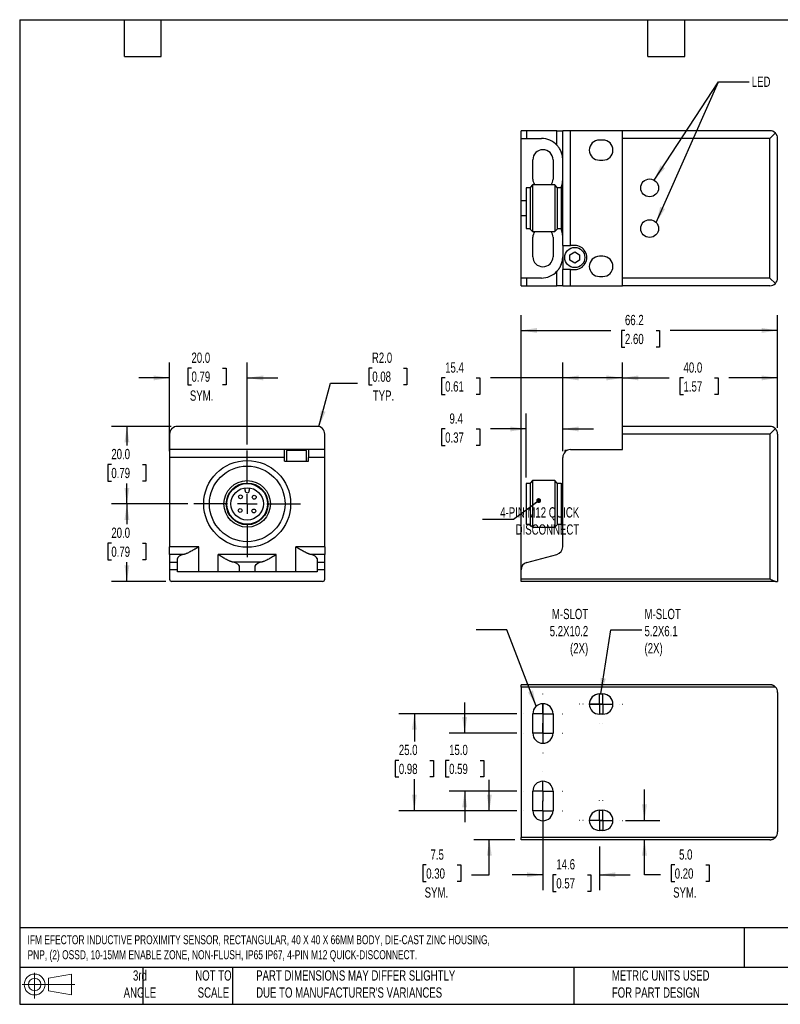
# Model space of a CAD drawing. Header units: millimetres. Extents: x 6 to 273, y 6 to 210.
# Tile 1 of 2: x 6 to 163, y 6 to 210. Entities that reach past the tile are written whole.
import ezdxf

# ---------------------------------------------------------------- set-up
doc = ezdxf.new("R2010")
doc.units = ezdxf.units.MM
doc.linetypes.add('CENTERX2', pattern=[20.32, 12.7, -2.54, 2.54, -2.54])
doc.layers.add('CENTER', color=40, linetype='CENTERX2')
doc.layers.add('DIMENSIONS', color=140, linetype='Continuous', lineweight=25)
doc.layers.add('TEXT', color=140, linetype='Continuous', lineweight=25)
doc.styles.add('SLDTEXTSTYLE0', font='TXT', dxfattribs={"width": 0.7})
doc.dimstyles.new('SLDDIMSTYLE0', dxfattribs={"dimtxt": 2.158008, "dimasz": 3.302, "dimexe": 0, "dimexo": 0.0625, "dimgap": 0.539502, "dimtad": 0, "dimtih": 1, "dimtoh": 1, "dimlfac": 1.25, "dimrnd": 1e-09, "dimzin": 4, "dimdsep": 46, "dimtxsty": 'SLDTEXTSTYLE0', "dimsah": 1, "dimcen": 0.09, "dimadec": 0, "dimazin": 1, "dimtfac": 1, "dimtofl": 0, "dimtmove": 0, "dimatfit": 3, "dimfxl": 0, "dimfrac": 2, "dimtolj": 1, "dimtzin": 12, "dimarcsym": 0})
doc.dimstyles.new('SLDDIMSTYLE1', dxfattribs={"dimtxt": 2.158008, "dimasz": 3.302, "dimexe": 0, "dimexo": 0.0625, "dimgap": 0.539502, "dimtad": 0, "dimtih": 1, "dimtoh": 1, "dimlfac": 1.25, "dimrnd": 1e-09, "dimzin": 12, "dimdsep": 46, "dimtxsty": 'SLDTEXTSTYLE0', "dimsah": 1, "dimcen": 0.09, "dimadec": 0, "dimazin": 3, "dimtfac": 1, "dimtofl": 0, "dimtmove": 0, "dimatfit": 3, "dimfxl": 0, "dimfrac": 2, "dimtolj": 1, "dimtzin": 12, "dimarcsym": 0})
doc.dimstyles.new('SLDDIMSTYLE2', dxfattribs={"dimtxt": 2.158008, "dimasz": 3.302, "dimexe": 0, "dimexo": 0.0625, "dimgap": 0.539502, "dimtad": 0, "dimtih": 1, "dimtoh": 1, "dimlfac": 1.25, "dimrnd": 1e-09, "dimzin": 12, "dimdsep": 46, "dimtxsty": 'SLDTEXTSTYLE0', "dimsah": 1, "dimcen": 0.09, "dimadec": 0, "dimazin": 3, "dimtfac": 1, "dimtmove": 0, "dimatfit": 0, "dimfxl": 0, "dimfrac": 2, "dimtolj": 1, "dimtzin": 12, "dimarcsym": 0})
doc.dimstyles.new('SLDDIMSTYLE3', dxfattribs={"dimtxt": 2.158008, "dimasz": 3.302, "dimexe": 0, "dimexo": 0.0625, "dimgap": 0.539502, "dimtad": 0, "dimtih": 1, "dimtoh": 1, "dimlfac": 1.25, "dimrnd": 1e-09, "dimzin": 4, "dimdsep": 46, "dimtxsty": 'SLDTEXTSTYLE0', "dimsah": 1, "dimcen": 0.09, "dimadec": 0, "dimazin": 1, "dimtfac": 1, "dimtmove": 0, "dimatfit": 0, "dimfxl": 0, "dimfrac": 2, "dimtolj": 1, "dimtzin": 12, "dimarcsym": 0})
doc.dimstyles.new('SLDDIMSTYLE4', dxfattribs={"dimtxt": 0.18, "dimasz": 3.302, "dimexe": 0, "dimexo": 0.0625, "dimgap": 0, "dimtad": 0, "dimtih": 1, "dimtoh": 1, "dimdec": 0, "dimrnd": 1e-09, "dimzin": 0, "dimdsep": 46, "dimtxsty": 'Standard', "dimsah": 1, "dimcen": 0.09, "dimadec": 0, "dimazin": 0, "dimtfac": 3.302, "dimtdec": 0, "dimtofl": 0, "dimtmove": 0, "dimatfit": 3, "dimfxl": 0, "dimfrac": 2, "dimtolj": 1, "dimtzin": 0, "dimarcsym": 0})
doc.dimstyles.new('SLDDIMSTYLE5', dxfattribs={"dimtxt": 2.158008, "dimasz": 3.302, "dimexe": 0, "dimexo": 0.0625, "dimgap": 0.539502, "dimtad": 0, "dimtih": 1, "dimtoh": 1, "dimlfac": 1.25, "dimrnd": 1e-09, "dimzin": 4, "dimdsep": 46, "dimtxsty": 'SLDTEXTSTYLE0', "dimsah": 1, "dimcen": 0, "dimadec": 0, "dimazin": 1, "dimtfac": 1, "dimtofl": 0, "dimtmove": 0, "dimatfit": 3, "dimfxl": 0, "dimfrac": 2, "dimtolj": 1, "dimtzin": 12, "dimarcsym": 0})

# ---------------------------------------------------------------- blocks, each defined once
blk = doc.blocks.new('Block11')
at = {"color": 7, "linetype": 'Continuous', "lineweight": 18}
for p, q in [((2.59, 5.31), (2.59, 0)), ((5.48, 4.17), (10.18, 5.03)), ((5.48, 1.6), (5.48, 4.17)), ((10.18, 5.03), (10.18, 0.73)), ((0, 2.88), (10.87, 2.88)), ((5.48, 1.6), (10.18, 0.73))]:
    blk.add_line(p, q, dxfattribs=at)
for radius in [2.15, 1.29]:
    blk.add_circle((2.59, 2.88), radius, dxfattribs=at)
blk = doc.blocks.new('Block12')
at = {"color": 7, "linetype": 'Continuous'}
blk.add_blockref('Block11', (0, 0), dxfattribs=at)
blk = doc.blocks.new('_D')
at = {"layer": 'DIMENSIONS'}
for p, q in [((130.67, 126.89), (130.67, 138.8)), ((162.67, 125.29), (162.67, 138.8)), ((130.67, 135.62), (140.34, 135.62)), ((143.27, 135.62), (142.54, 135.62)), ((142.54, 135.62), (142.54, 132.19)), ((149.68, 135.62), (150.4, 135.62)), ((150.4, 135.62), (150.4, 132.19)), ((162.67, 135.62), (152.6, 135.62)), ((142.54, 132.19), (143.27, 132.19)), ((150.4, 132.19), (149.68, 132.19))]:
    blk.add_line(p, q, dxfattribs=at)
for points in [[(130.67, 135.62), (133.98, 135.11), (133.98, 136.13)], [(162.67, 135.62), (159.37, 136.13), (159.37, 135.11)]]:
    blk.add_solid(points, dxfattribs=at)
at = {"layer": 'DIMENSIONS', "char_height": 2.117, "attachment_point": 1, "style": 'SLDTEXTSTYLE0'}
for s, insert in [('40.0', (143.27, 138.83)), ('1.57', (143.27, 134.92))]:
    blk.add_mtext(s, dxfattribs=dict(at, insert=insert))
blk = doc.blocks.new('_D_1')
at = {"layer": 'DIMENSIONS'}
for p, q in [((118.35, 120.49), (118.35, 138.8)), ((130.67, 122.09), (130.67, 138.8)), ((94.1, 135.62), (93.38, 135.62)), ((93.38, 135.62), (93.38, 132.19)), ((100.51, 135.62), (101.24, 135.62)), ((101.24, 135.62), (101.24, 132.19)), ((118.35, 135.62), (103.44, 135.62)), ((130.67, 135.62), (118.35, 135.62)), ((93.38, 132.19), (94.1, 132.19)), ((101.24, 132.19), (100.51, 132.19))]:
    blk.add_line(p, q, dxfattribs=at)
for points in [[(118.35, 135.62), (121.66, 135.11), (121.66, 136.13)], [(130.67, 135.62), (127.37, 136.13), (127.37, 135.11)]]:
    blk.add_solid(points, dxfattribs=at)
at = {"layer": 'DIMENSIONS', "char_height": 2.117, "attachment_point": 1, "style": 'SLDTEXTSTYLE0'}
for s, insert in [('15.4', (94.1, 138.83)), ('0.61', (94.1, 134.92))]:
    blk.add_mtext(s, dxfattribs=dict(at, insert=insert))
blk = doc.blocks.new('_D_2')
at = {"layer": 'DIMENSIONS'}
for p, q in [((110.83, 115.09), (110.83, 128.26)), ((118.35, 120.49), (118.35, 128.26)), ((94.1, 125.08), (93.38, 125.08)), ((93.38, 125.08), (93.38, 121.65)), ((100.51, 125.08), (101.24, 125.08)), ((101.24, 125.08), (101.24, 121.65)), ((110.83, 125.08), (103.44, 125.08)), ((118.35, 125.08), (124.7, 125.08)), ((93.38, 121.65), (94.1, 121.65)), ((101.24, 121.65), (100.51, 121.65))]:
    blk.add_line(p, q, dxfattribs=at)
for points in [[(110.83, 125.08), (107.53, 125.59), (107.53, 124.58)], [(118.35, 125.08), (121.66, 124.58), (121.66, 125.59)]]:
    blk.add_solid(points, dxfattribs=at)
at = {"layer": 'DIMENSIONS', "char_height": 2.117, "attachment_point": 1, "style": 'SLDTEXTSTYLE0'}
for s, insert in [('9.4', (95, 128.29)), ('0.37', (94.1, 124.38))]:
    blk.add_mtext(s, dxfattribs=dict(at, insert=insert))
blk = doc.blocks.new('_D_3')
at = {"layer": 'DIMENSIONS'}
for p, q in [((109.75, 95.37), (109.75, 148.59)), ((162.67, 125.29), (162.67, 148.59)), ((109.75, 145.42), (128.27, 145.42)), ((131.19, 145.42), (130.47, 145.42)), ((130.47, 145.42), (130.47, 141.99)), ((137.61, 145.42), (138.33, 145.42)), ((138.33, 145.42), (138.33, 141.99)), ((162.67, 145.42), (140.53, 145.42)), ((130.47, 141.99), (131.19, 141.99)), ((138.33, 141.99), (137.61, 141.99))]:
    blk.add_line(p, q, dxfattribs=at)
for points in [[(109.75, 145.42), (113.06, 144.91), (113.06, 145.93)], [(162.67, 145.42), (159.37, 145.93), (159.37, 144.91)]]:
    blk.add_solid(points, dxfattribs=at)
at = {"layer": 'DIMENSIONS', "char_height": 2.117, "attachment_point": 1, "style": 'SLDTEXTSTYLE0'}
for s, insert in [('66.2', (131.19, 148.63)), ('2.60', (131.19, 144.72))]:
    blk.add_mtext(s, dxfattribs=dict(at, insert=insert))
blk = doc.blocks.new('_Dot')
at = {"color": 0, "linetype": 'ByBlock', "lineweight": -2}
blk.add_line((-0.5, 0), (-1, 0), dxfattribs=at)
at = {"color": 0, "linetype": 'ByBlock', "const_width": 0.5}
blk.add_lwpolyline([(-0.25, 0, 1), (0.25, 0, 1)], format="xyb", close=True, dxfattribs=at)
blk = doc.blocks.new('_D_6')
at = {"layer": 'DIMENSIONS'}
for p, q in [((98.13, 62.31), (98.13, 68.66)), ((108.89, 62.31), (94.95, 62.31)), ((94.92, 56.7), (94.19, 56.7)), ((94.19, 56.7), (94.19, 53.27)), ((101.33, 56.7), (102.06, 56.7)), ((102.06, 56.7), (102.06, 53.27)), ((94.19, 53.27), (94.92, 53.27)), ((102.06, 53.27), (101.33, 53.27)), ((108.89, 50.31), (94.95, 50.31)), ((98.13, 50.31), (98.13, 43.96))]:
    blk.add_line(p, q, dxfattribs=at)
for points in [[(98.13, 62.31), (98.63, 65.61), (97.62, 65.61)], [(98.13, 50.31), (97.62, 47.01), (98.63, 47.01)]]:
    blk.add_solid(points, dxfattribs=at)
at = {"layer": 'DIMENSIONS', "char_height": 2.117, "attachment_point": 1, "style": 'SLDTEXTSTYLE0'}
for s, insert in [('15.0', (94.92, 59.91)), ('0.59', (94.92, 55.99))]:
    blk.add_mtext(s, dxfattribs=dict(at, insert=insert))
blk = doc.blocks.new('_D_7')
at = {"layer": 'DIMENSIONS'}
for p, q in [((108.89, 66.31), (84.58, 66.31)), ((87.75, 66.31), (87.75, 60.61)), ((84.55, 56.7), (83.82, 56.7)), ((83.82, 56.7), (83.82, 53.27)), ((90.96, 56.7), (91.69, 56.7)), ((91.69, 56.7), (91.69, 53.27)), ((83.82, 53.27), (84.55, 53.27)), ((91.69, 53.27), (90.96, 53.27)), ((87.75, 46.31), (87.75, 52.78)), ((108.89, 46.31), (84.58, 46.31))]:
    blk.add_line(p, q, dxfattribs=at)
for points in [[(87.75, 66.31), (87.25, 63.01), (88.26, 63.01)], [(87.75, 46.31), (88.26, 49.61), (87.25, 49.61)]]:
    blk.add_solid(points, dxfattribs=at)
at = {"layer": 'DIMENSIONS', "char_height": 2.117, "attachment_point": 1, "style": 'SLDTEXTSTYLE0'}
for s, insert in [('25.0', (84.55, 59.91)), ('0.98', (84.55, 55.99))]:
    blk.add_mtext(s, dxfattribs=dict(at, insert=insert))
blk = doc.blocks.new('_D_8')
at = {"layer": 'DIMENSIONS'}
for p, q in [((114.27, 44.93), (114.27, 29.91)), ((125.91, 38.93), (125.91, 29.91)), ((114.27, 33.09), (107.92, 33.09)), ((117.03, 33.09), (116.31, 33.09)), ((116.31, 33.09), (116.31, 29.66)), ((123.44, 33.09), (124.17, 33.09)), ((124.17, 33.09), (124.17, 29.66)), ((125.91, 33.09), (132.26, 33.09)), ((116.31, 29.66), (117.03, 29.66)), ((124.17, 29.66), (123.44, 29.66))]:
    blk.add_line(p, q, dxfattribs=at)
for points in [[(114.27, 33.09), (110.97, 33.59), (110.97, 32.58)], [(125.91, 33.09), (129.22, 32.58), (129.22, 33.59)]]:
    blk.add_solid(points, dxfattribs=at)
at = {"layer": 'DIMENSIONS', "char_height": 2.117, "attachment_point": 1, "style": 'SLDTEXTSTYLE0'}
for s, insert in [('14.6', (117.03, 36.3)), ('0.57', (117.03, 32.38))]:
    blk.add_mtext(s, dxfattribs=dict(at, insert=insert))
blk = doc.blocks.new('_D_9')
at = {"layer": 'DIMENSIONS'}
for p, q in [((135.21, 44.31), (135.21, 50.66)), ((131.3, 44.31), (138.39, 44.31)), ((135.21, 33.09), (135.21, 40.31)), ((141.45, 35.1), (140.72, 35.1)), ((140.72, 35.1), (140.72, 31.67)), ((147.86, 35.1), (148.59, 35.1)), ((148.59, 35.1), (148.59, 31.67)), ((138.55, 33.09), (135.21, 33.09)), ((140.72, 31.67), (141.45, 31.67)), ((148.59, 31.67), (147.86, 31.67))]:
    blk.add_line(p, q, dxfattribs=at)
for points in [[(135.21, 44.31), (135.72, 47.61), (134.7, 47.61)], [(135.21, 40.31), (134.7, 37.01), (135.72, 37.01)]]:
    blk.add_solid(points, dxfattribs=at)
at = {"layer": 'DIMENSIONS', "char_height": 2.117, "attachment_point": 1, "style": 'SLDTEXTSTYLE0'}
for s, insert in [('5.0', (142.35, 38.32)), ('0.20', (141.45, 34.4)), ('SYM.', (141.12, 30.49))]:
    blk.add_mtext(s, dxfattribs=dict(at, insert=insert))
blk = doc.blocks.new('_D_10')
at = {"layer": 'DIMENSIONS'}
for p, q in [((103.21, 46.31), (103.21, 52.66)), ((108.89, 46.31), (100.03, 46.31)), ((108.48, 40.31), (100.03, 40.31)), ((103.21, 33.09), (103.21, 40.31)), ((90.2, 35.1), (89.47, 35.1)), ((89.47, 35.1), (89.47, 31.67)), ((96.61, 35.1), (97.33, 35.1)), ((97.33, 35.1), (97.33, 31.67)), ((99.51, 33.09), (103.21, 33.09)), ((89.47, 31.67), (90.2, 31.67)), ((97.33, 31.67), (96.61, 31.67))]:
    blk.add_line(p, q, dxfattribs=at)
for points in [[(103.21, 46.31), (103.72, 49.61), (102.7, 49.61)], [(103.21, 40.31), (102.7, 37.01), (103.72, 37.01)]]:
    blk.add_solid(points, dxfattribs=at)
at = {"layer": 'DIMENSIONS', "char_height": 2.117, "attachment_point": 1, "style": 'SLDTEXTSTYLE0'}
for s, insert in [('7.5', (91.09, 38.32)), ('0.30', (90.2, 34.4)), ('SYM.', (89.87, 30.49))]:
    blk.add_mtext(s, dxfattribs=dict(at, insert=insert))
blk = doc.blocks.new('SW_CENTERMARKSYMBOL_1')
at = {"layer": 'CENTER', "color": 0}
for p, q in [((0, 4.064), (0, 4.112)), ((0, 0), (0, 2.032)), ((-4.064, 0), (-4.112, 0)), ((0, 0), (-2.032, 0)), ((0, 0), (0, -2.032)), ((0, 0), (2.032, 0)), ((4.064, 0), (4.112, 0)), ((0, -4.064), (0, -4.112))]:
    blk.add_line(p, q, dxfattribs=at)
blk = doc.blocks.new('SW_CENTERMARKSYMBOL_2')
at = {"layer": 'CENTER', "color": 0}
for p, q in [((0, 4.064), (0, 4.112)), ((0, 0), (0, 2.032)), ((-4.064, 0), (-4.112, 0)), ((0, 0), (-2.032, 0)), ((0, 0), (0, -2.032)), ((0, 0), (2.032, 0)), ((4.064, 0), (4.112, 0)), ((0, -4.064), (0, -4.112))]:
    blk.add_line(p, q, dxfattribs=at)
blk = doc.blocks.new('SW_CENTERMARKSYMBOL_3')
at = {"layer": 'CENTER', "color": 0}
for p, q in [((0, 4.064), (0, 4.112)), ((-4.064, 0), (-4.112, 0)), ((0, 0), (-2.032, 0)), ((0, 0), (0, 2.032)), ((0, 0), (0, -2.032)), ((0, 0), (2.032, 0)), ((4.064, 0), (4.112, 0)), ((0, -4.064), (0, -4.112))]:
    blk.add_line(p, q, dxfattribs=at)
blk = doc.blocks.new('SW_CENTERMARKSYMBOL_4')
at = {"layer": 'CENTER', "color": 0}
for p, q in [((0, 4.064), (0, 4.112)), ((-4.064, 0), (-4.112, 0)), ((0, 0), (-2.032, 0)), ((0, 0), (0, 2.032)), ((0, 0), (0, -2.032)), ((0, 0), (2.032, 0)), ((4.064, 0), (4.112, 0)), ((0, -4.064), (0, -4.112))]:
    blk.add_line(p, q, dxfattribs=at)
blk = doc.blocks.new('SW_CENTERMARKSYMBOL_5')
at = {"layer": 'CENTER', "color": 0}
for p, q in [((0, 4.064), (0, 4.112)), ((0, 0), (0, 2.032)), ((-4.064, 0), (-4.112, 0)), ((0, 0), (-2.032, 0)), ((0, 0), (0, -2.032)), ((0, 0), (2.032, 0)), ((4.064, 0), (4.112, 0)), ((0, -4.064), (0, -4.112))]:
    blk.add_line(p, q, dxfattribs=at)
blk = doc.blocks.new('SW_CENTERMARKSYMBOL_6')
at = {"layer": 'CENTER', "color": 0}
for p, q in [((0, 4.064), (0, 4.112)), ((0, 0), (0, 2.032)), ((-4.064, 0), (-4.112, 0)), ((0, 0), (-2.032, 0)), ((0, 0), (0, -2.032)), ((0, 0), (2.032, 0)), ((4.064, 0), (4.112, 0)), ((0, -4.064), (0, -4.112))]:
    blk.add_line(p, q, dxfattribs=at)
blk = doc.blocks.new('SW_CENTERMARKSYMBOL_7')
at = {"layer": 'CENTER', "color": 0}
for p, q in [((0, 4.064), (0, 4.112)), ((-4.064, 0), (-4.112, 0)), ((0, 0), (-2.032, 0)), ((0, 0), (0, 2.032)), ((0, 0), (0, -2.032)), ((0, 0), (2.032, 0)), ((4.064, 0), (4.112, 0)), ((0, -4.064), (0, -4.112))]:
    blk.add_line(p, q, dxfattribs=at)
blk = doc.blocks.new('SW_CENTERMARKSYMBOL_8')
at = {"layer": 'CENTER', "color": 0}
for p, q in [((0, 4.064), (0, 4.112)), ((-4.064, 0), (-4.112, 0)), ((0, 0), (-2.032, 0)), ((0, 0), (0, 2.032)), ((0, 0), (0, -2.032)), ((0, 0), (2.032, 0)), ((4.064, 0), (4.112, 0)), ((0, -4.064), (0, -4.112))]:
    blk.add_line(p, q, dxfattribs=at)
blk = doc.blocks.new('_D_11')
at = {"layer": 'DIMENSIONS'}
for p, q in [((37.6, 125.62), (25.28, 125.62)), ((28.46, 125.62), (28.46, 121.67)), ((25.25, 117.76), (24.53, 117.76)), ((24.53, 117.76), (24.53, 114.33)), ((31.66, 117.76), (32.39, 117.76)), ((32.39, 117.76), (32.39, 114.33)), ((24.53, 114.33), (25.25, 114.33)), ((28.46, 109.62), (28.46, 113.85)), ((32.39, 114.33), (31.66, 114.33)), ((41.01, 109.62), (25.28, 109.62))]:
    blk.add_line(p, q, dxfattribs=at)
for points in [[(28.46, 125.62), (27.95, 122.32), (28.97, 122.32)], [(28.46, 109.62), (28.97, 112.92), (27.95, 112.92)]]:
    blk.add_solid(points, dxfattribs=at)
at = {"layer": 'DIMENSIONS', "char_height": 2.117, "attachment_point": 1, "style": 'SLDTEXTSTYLE0'}
for s, insert in [('20.0', (25.25, 120.97)), ('0.79', (25.25, 117.06))]:
    blk.add_mtext(s, dxfattribs=dict(at, insert=insert))
blk = doc.blocks.new('_D_12')
at = {"layer": 'DIMENSIONS'}
for p, q in [((41.01, 109.62), (25.28, 109.62)), ((28.46, 109.62), (28.46, 105.44)), ((25.25, 101.52), (24.53, 101.52)), ((24.53, 101.52), (24.53, 98.09)), ((31.66, 101.52), (32.39, 101.52)), ((32.39, 101.52), (32.39, 98.09)), ((24.53, 98.09), (25.25, 98.09)), ((28.46, 93.62), (28.46, 97.61)), ((32.39, 98.09), (31.66, 98.09)), ((36.48, 93.62), (25.28, 93.62))]:
    blk.add_line(p, q, dxfattribs=at)
for points in [[(28.46, 109.62), (27.95, 106.32), (28.97, 106.32)], [(28.46, 93.62), (28.97, 96.92), (27.95, 96.92)]]:
    blk.add_solid(points, dxfattribs=at)
at = {"layer": 'DIMENSIONS', "char_height": 2.117, "attachment_point": 1, "style": 'SLDTEXTSTYLE0'}
for s, insert in [('20.0', (25.25, 104.73)), ('0.79', (25.25, 100.82))]:
    blk.add_mtext(s, dxfattribs=dict(at, insert=insert))
blk = doc.blocks.new('_D_13')
at = {"layer": 'DIMENSIONS'}
for p, q in [((79.07, 137.64), (78.35, 137.64)), ((78.35, 137.64), (78.35, 134.21)), ((85.49, 137.64), (86.21, 137.64)), ((86.21, 137.64), (86.21, 134.21)), ((68.08, 125.57), (70.48, 134.51)), ((70.48, 134.51), (76.04, 134.51)), ((78.35, 134.21), (79.07, 134.21)), ((86.21, 134.21), (85.49, 134.21))]:
    blk.add_line(p, q, dxfattribs=at)
blk.add_solid([(68.08, 125.57), (69.43, 128.63), (68.45, 128.89)], dxfattribs=at)
at = {"layer": 'DIMENSIONS', "char_height": 2.117, "attachment_point": 1, "style": 'SLDTEXTSTYLE0'}
for s, insert in [('R2.0', (78.99, 140.85)), ('0.08', (79.07, 136.94)), ('TYP.', (79.18, 133.03))]:
    blk.add_mtext(s, dxfattribs=dict(at, insert=insert))
blk = doc.blocks.new('_D_14')
at = {"layer": 'DIMENSIONS'}
for p, q in [((37.27, 120.49), (37.27, 138.8)), ((53.27, 121.88), (53.27, 138.8)), ((41.78, 137.64), (41.06, 137.64)), ((41.06, 137.64), (41.06, 134.21)), ((48.19, 137.64), (48.92, 137.64)), ((48.92, 137.64), (48.92, 134.21)), ((37.27, 135.62), (30.92, 135.62)), ((41.06, 134.21), (41.78, 134.21)), ((48.92, 134.21), (48.19, 134.21)), ((53.27, 135.62), (59.62, 135.62))]:
    blk.add_line(p, q, dxfattribs=at)
for points in [[(37.27, 135.62), (33.97, 136.13), (33.97, 135.11)], [(53.27, 135.62), (56.57, 135.11), (56.57, 136.13)]]:
    blk.add_solid(points, dxfattribs=at)
at = {"layer": 'DIMENSIONS', "char_height": 2.117, "attachment_point": 1, "style": 'SLDTEXTSTYLE0'}
for s, insert in [('20.0', (41.78, 140.85)), ('0.79', (41.78, 136.94)), ('SYM.', (41.45, 133.03))]:
    blk.add_mtext(s, dxfattribs=dict(at, insert=insert))
blk = doc.blocks.new('SW_CENTERMARKSYMBOL_9')
at = {"layer": 'CENTER', "color": 0}
for p, q in [((0, 4.064), (0, 10.992)), ((-4.064, 0), (-10.992, 0)), ((0, 0), (-2.032, 0)), ((0, 0), (0, 2.032)), ((0, 0), (0, -2.032)), ((0, 0), (2.032, 0)), ((4.064, 0), (10.992, 0)), ((0, -4.064), (0, -10.992))]:
    blk.add_line(p, q, dxfattribs=at)

msp = doc.modelspace()

# ---------------------------------------------------------------- linework, layer by layer
for p, q in [((109.7549, 185.0375), (109.7549, 186.6375)), ((110.9408, 186.6375), (109.7549, 186.6375)), ((109.7549, 185.0375), (110.9408, 185.0375)), ((109.7549, 172.2375), (109.7549, 185.0375)), ((110.9408, 185.0375), (110.9408, 186.6375)), ((117.169, 186.6375), (110.9408, 186.6375)), ((110.9408, 185.0375), (113.9549, 185.0375)), ((117.169, 183.6424), (117.169, 186.6375)), ((117.169, 186.6375), (118.3549, 186.6375)), ((118.3549, 162.9575), (118.3549, 186.6375)), ((119.9549, 186.6375), (118.3549, 186.6375)), ((119.9549, 162.9575), (119.9549, 186.6375)), ((130.6749, 186.6375), (119.9549, 186.6375)), ((130.6749, 185.0375), (130.6749, 186.6375)), ((161.0749, 186.6375), (130.6749, 186.6375)), ((161.0749, 185.0375), (130.6749, 185.0375)), ((130.6749, 156.2375), (130.6749, 185.0375)), ((162.2063, 186.1689), (161.0749, 185.0375)), ((161.0749, 156.2375), (161.0749, 185.0375)), ((162.6749, 156.2375), (162.6749, 185.0375)), ((126.6349, 184.7175), (125.9149, 184.7175)), ((112.1949, 176.6375), (112.1949, 180.6375)), ((116.3549, 180.6375), (116.3549, 176.6375)), ((125.9149, 180.5575), (126.6349, 180.5575)), ((111.6349, 174.8375), (110.8349, 174.8375)), ((110.8349, 174.8375), (110.8349, 170.6375)), ((112.1257, 175.4375), (111.6349, 174.9467)), ((111.6349, 174.9467), (111.6349, 170.6375)), ((116.7441, 175.4375), (112.1257, 175.4375)), ((112.1257, 175.4375), (112.1257, 170.6375)), ((117.2349, 174.9467), (116.7441, 175.4375)), ((116.7441, 175.4375), (116.7441, 170.6375)), ((117.2349, 174.9467), (117.2349, 170.6375)), ((118.0349, 174.8375), (117.2349, 174.8375)), ((118.0349, 174.8375), (118.0349, 170.6375)), ((109.7549, 169.0375), (109.7549, 172.2375)), ((109.7549, 172.2375), (110.8349, 172.2375)), ((110.8349, 169.0375), (109.7549, 169.0375)), ((109.7549, 156.2375), (109.7549, 169.0375)), ((110.8349, 170.6375), (110.8349, 166.4375)), ((111.6349, 170.6375), (111.6349, 166.3283)), ((112.1257, 170.6375), (112.1257, 165.8375)), ((116.7441, 170.6375), (116.7441, 165.8375)), ((117.2349, 170.6375), (117.2349, 166.3283)), ((118.0349, 170.6375), (118.0349, 166.4375)), ((110.8349, 166.4375), (111.6349, 166.4375)), ((111.6349, 166.3283), (112.1257, 165.8375)), ((112.1257, 165.8375), (116.7441, 165.8375)), ((112.1949, 160.6375), (112.1949, 164.6375)), ((116.3549, 164.6375), (116.3549, 160.6375)), ((116.7441, 165.8375), (117.2349, 166.3283)), ((117.2349, 166.4375), (118.0349, 166.4375)), ((118.3549, 162.9575), (119.9549, 162.9575)), ((118.3549, 162.9575), (118.3549, 157.9975)), ((120.8349, 162.9575), (119.9549, 162.9575)), ((119.8349, 161.0548), (120.8349, 161.6322)), ((119.8349, 159.9001), (119.8349, 161.0548)), ((120.8349, 161.6322), (121.8349, 161.0548)), ((121.8349, 161.0548), (121.8349, 159.9001)), ((126.6349, 160.7175), (125.9149, 160.7175)), ((120.8349, 159.3228), (119.8349, 159.9001)), ((121.8349, 159.9001), (120.8349, 159.3228)), ((117.169, 154.6375), (117.169, 157.6326)), ((118.3549, 154.6375), (118.3549, 157.9975)), ((119.9549, 157.9975), (118.3549, 157.9975)), ((119.9549, 154.6375), (119.9549, 157.9975)), ((119.9549, 157.9975), (120.8349, 157.9975)), ((125.9149, 156.5575), (126.6349, 156.5575)), ((109.7549, 154.6375), (109.7549, 156.2375)), ((110.9408, 156.2375), (109.7549, 156.2375)), ((109.7549, 154.6375), (110.9408, 154.6375)), ((110.9408, 154.6375), (110.9408, 156.2375)), ((113.9549, 156.2375), (110.9408, 156.2375)), ((110.9408, 154.6375), (117.169, 154.6375)), ((118.3549, 154.6375), (117.169, 154.6375)), ((118.3549, 154.6375), (119.9549, 154.6375)), ((119.9549, 154.6375), (130.6749, 154.6375)), ((161.0749, 156.2375), (130.6749, 156.2375)), ((130.6749, 154.6375), (130.6749, 156.2375)), ((161.0749, 154.6375), (130.6749, 154.6375)), ((161.0749, 156.2375), (162.2063, 155.1061)), ((37.2704, 124.0229), (37.2704, 120.8229)), ((67.6704, 125.6229), (38.8704, 125.6229)), ((69.2704, 120.8229), (69.2704, 124.0229)), ((161.0749, 125.6229), (130.6749, 125.6229)), ((130.6749, 124.0229), (130.6749, 125.6229)), ((130.6749, 120.8229), (130.6749, 124.0229)), ((161.0749, 124.0229), (130.6749, 124.0229)), ((161.0749, 124.0229), (162.2063, 125.1543)), ((161.0749, 124.0229), (161.0749, 94.1029)), ((162.6749, 124.0229), (162.6749, 93.6229)), ((60.9504, 120.8229), (37.2704, 120.8229)), ((37.2704, 120.8229), (37.2704, 119.2229)), ((60.9504, 119.2229), (60.9504, 120.8229)), ((65.9104, 120.8229), (60.9504, 120.8229)), ((61.3504, 120.6629), (61.3504, 118.4229)), ((65.5104, 120.6629), (61.3504, 120.6629)), ((65.5104, 118.4229), (65.5104, 120.6629)), ((69.2704, 120.8229), (65.9104, 120.8229)), ((65.9104, 120.8229), (65.9104, 119.2229)), ((69.2704, 119.2229), (69.2704, 120.8229)), ((118.7549, 120.6629), (118.7549, 120.2812)), ((119.2575, 120.6629), (118.7549, 120.6629)), ((119.9549, 120.8229), (130.6749, 120.8229)), ((60.9504, 119.2229), (37.2704, 119.2229)), ((37.2704, 119.2229), (37.2704, 100.755)), ((60.9504, 118.4229), (60.9504, 119.2229)), ((60.9504, 118.4229), (65.9104, 118.4229)), ((65.9104, 118.4229), (65.9104, 119.2229)), ((69.2704, 119.2229), (65.9104, 119.2229)), ((69.2704, 100.755), (69.2704, 119.2229)), ((118.3549, 100.755), (118.3549, 119.2229)), ((111.6349, 113.8229), (110.8349, 113.8229)), ((110.8349, 113.8229), (110.8349, 105.4229)), ((112.1257, 114.4229), (111.6349, 113.9321)), ((111.6349, 113.9321), (111.6349, 105.3137)), ((116.7441, 114.4229), (112.1257, 114.4229)), ((112.1257, 114.4229), (112.1257, 104.8229)), ((117.2349, 113.9321), (116.7441, 114.4229)), ((116.7441, 114.4229), (116.7441, 104.8229)), ((117.2349, 113.9321), (117.2349, 105.3137)), ((118.0349, 113.8229), (117.2349, 113.8229)), ((118.0349, 113.8229), (118.0349, 105.4229)), ((52.8304, 112.3739), (52.8304, 112.9338)), ((53.7104, 112.9338), (53.7104, 112.3739)), ((110.8349, 105.4229), (111.6349, 105.4229)), ((111.6349, 105.3137), (112.1257, 104.8229)), ((112.1257, 104.8229), (116.7441, 104.8229)), ((116.7441, 104.8229), (117.2349, 105.3137)), ((117.2349, 105.4229), (118.0349, 105.4229)), ((43.2704, 100.755), (37.2704, 100.755)), ((37.2704, 99.2095), (37.2704, 100.755)), ((43.2704, 95.6229), (43.2704, 100.755)), ((63.2704, 95.6229), (63.2704, 100.755)), ((69.2704, 100.755), (63.2704, 100.755)), ((69.2704, 100.755), (69.2704, 99.2095)), ((40.2654, 99.2095), (37.2704, 99.2095)), ((37.2704, 99.2095), (37.2704, 97.5407)), ((38.8704, 97.5407), (37.2704, 97.5407)), ((37.2704, 97.5407), (37.2704, 95.9952)), ((38.8704, 97.5407), (38.8704, 98.3483)), ((38.8704, 95.9952), (38.8704, 97.5407)), ((47.2704, 95.6229), (47.2704, 99.155)), ((59.2704, 99.155), (47.2704, 99.155)), ((56.2654, 97.6095), (50.2753, 97.6095)), ((59.2704, 95.6229), (59.2704, 99.155)), ((69.2704, 99.2095), (66.2753, 99.2095)), ((67.6704, 98.3483), (67.6704, 97.5407)), ((69.2704, 97.5407), (67.6704, 97.5407)), ((67.6704, 97.5407), (67.6704, 95.9952)), ((69.2704, 97.5407), (69.2704, 99.2095)), ((69.2704, 95.9952), (69.2704, 97.5407)), ((110.9408, 97.5407), (117.169, 99.2095)), ((38.8704, 95.9952), (37.2704, 95.9952)), ((37.2704, 95.9952), (37.2704, 94.1029)), ((38.8704, 95.6229), (38.8704, 95.9952)), ((51.6704, 95.6229), (38.8704, 95.6229)), ((51.6704, 95.6229), (51.6704, 96.7483)), ((54.8704, 95.6229), (51.6704, 95.6229)), ((54.8704, 96.7483), (54.8704, 95.6229)), ((67.6704, 95.6229), (54.8704, 95.6229)), ((67.6704, 95.9952), (67.6704, 95.6229)), ((69.2704, 95.9952), (67.6704, 95.9952)), ((69.2704, 94.1029), (69.2704, 95.9952)), ((109.7549, 94.1029), (109.7549, 95.9952)), ((68.7904, 93.6229), (37.7504, 93.6229)), ((109.7549, 93.6229), (109.7549, 94.1029)), ((161.0749, 94.1029), (109.7549, 94.1029)), ((162.2175, 93.6229), (109.7549, 93.6229)), ((162.2175, 93.6229), (162.6749, 93.6229)), ((109.7549, 71.8308), (109.7549, 72.3108)), ((161.0749, 72.3108), (109.7549, 72.3108)), ((109.7549, 71.8308), (109.7549, 40.7908)), ((162.2175, 71.8308), (109.7549, 71.8308)), ((125.9149, 70.3908), (126.6349, 70.3908)), ((162.6749, 70.7108), (162.6749, 41.9108)), ((112.1949, 62.3108), (112.1949, 66.3108)), ((116.3549, 66.3108), (116.3549, 62.3108)), ((126.6349, 66.2308), (125.9149, 66.2308)), ((112.1949, 46.3108), (112.1949, 50.3108)), ((116.3549, 50.3108), (116.3549, 46.3108)), ((125.9149, 46.3908), (126.6349, 46.3908)), ((162.2175, 40.7908), (109.7549, 40.7908)), ((109.7549, 40.3108), (109.7549, 40.7908)), ((126.6349, 42.2308), (125.9149, 42.2308)), ((161.0749, 40.3108), (109.7549, 40.3108))]:
    msp.add_line(p, q)
for centre, radius in [((136.2749, 174.8375), 1.84), ((136.2749, 166.4375), 1.84), ((120.8349, 160.4775), 2.08), ((53.2704, 109.6229), 8.96), ((53.2704, 109.6229), 7.8), ((53.2704, 109.6229), 4.8), ((53.2704, 109.6229), 4.3092), ((53.2704, 109.6229), 4.2), ((53.2704, 109.6229), 3.34), ((51.8981, 111.0779), 0.4), ((54.7253, 110.9952), 0.4), ((51.8154, 108.2506), 0.4), ((54.6427, 108.168), 0.4)]:
    msp.add_circle(centre, radius)
for centre, radius, start, end in [((113.9549, 180.6375), 4.4, 43.07338, 90), ((161.0749, 185.0375), 1.6, 45, 90), ((161.0749, 185.0375), 1.6, 0, 45), ((125.9149, 182.6375), 2.08, 90, 270), ((126.6349, 182.6375), 2.08, 270, 90), ((114.2749, 180.6375), 2.08, 0, 180), ((114.2749, 176.6375), 2.08, 180, 215.234418), ((114.2749, 176.6375), 2.08, 324.765582, 0), ((118.0349, 175.3175), 0.48, 270, 311.810315), ((114.2749, 164.6375), 2.08, 144.765582, 180), ((114.2749, 164.6375), 2.08, 0, 35.234418), ((118.0349, 165.9575), 0.48, 48.189685, 90), ((120.8349, 160.4775), 2.48, 269.999999, 90.000001), ((114.2749, 160.6375), 2.08, 180, 0), ((125.9149, 158.6375), 2.08, 90, 270), ((126.6349, 158.6375), 2.08, 270, 90), ((113.9549, 160.6375), 4.4, 270, 316.92662), ((161.0749, 156.2375), 1.6, 270, 315), ((161.0749, 156.2375), 1.6, 315, 0), ((38.8704, 124.0229), 1.6, 90, 180), ((67.6704, 124.0229), 1.6, 0, 90), ((161.0749, 124.0229), 1.6, 45, 90), ((161.0749, 124.0229), 1.6, 0, 45), ((119.9549, 119.2229), 1.6, 90, 180), ((118.0349, 114.3029), 0.48, 270, 311.810315), ((53.2704, 112.3739), 0.44, 180, 0), ((118.0349, 104.9429), 0.48, 48.189685, 90), ((116.7549, 100.755), 1.6, 285, 0), ((111.3549, 95.9952), 1.6, 105, 180), ((37.7504, 94.1029), 0.48, 180, 270), ((68.7904, 94.1029), 0.48, 270, 0), ((161.0749, 70.7108), 1.6, 0, 44.427004), ((125.9149, 68.3108), 2.08, 90, 270), ((126.6349, 68.3108), 2.08, 270, 90), ((114.2749, 66.3108), 2.08, 0, 180), ((114.2749, 62.3108), 2.08, 180, 0), ((114.2749, 50.3108), 2.08, 0, 180), ((114.2749, 46.3108), 2.08, 180, 0), ((125.9149, 44.3108), 2.08, 90, 270), ((126.6349, 44.3108), 2.08, 270, 90), ((161.0749, 41.9108), 1.6, 315.572996, 0)]:
    msp.add_arc(centre, radius, start, end)
for centre, start_param, end_param in [((43.2704, 98.3483), 2.32256863, 3.14159265), ((47.2704, 96.7483), 0, 0.81902403), ((59.2704, 96.7483), 2.32256863, 3.14159265), ((63.2704, 98.3483), 0, 0.81902403)]:
    msp.add_ellipse(centre, major_axis=(4.4, 0), ratio=0.26794919, start_param=start_param, end_param=end_param)
for points, knots in [([(118.3549, 180.6375), (118.3543, 180.6936), (118.3531, 180.801), (118.3442, 180.9547), (118.3319, 181.0933), (118.3171, 181.2169), (118.3012, 181.3255), (118.2661, 181.5311), (118.1991, 181.8209), (118.0705, 182.2111), (117.9094, 182.5817), (117.7247, 182.9161), (117.539, 183.1952), (117.3612, 183.429), (117.2317, 183.5727), (117.169, 183.6424)], [0, 0, 0, 0, 0.053603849, 0.102492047, 0.146664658, 0.186121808, 0.220863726, 0.250890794, 0.383510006, 0.500048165, 0.631220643, 0.750000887, 0.838592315, 0.921819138, 1, 1, 1, 1]), ([(117.969, 174.8375), (117.9749, 174.8501), (118.0125, 174.93), (118.0811, 175.1047), (118.1732, 175.3722), (118.2504, 175.6679), (118.3065, 175.9669), (118.3463, 176.2863), (118.3518, 176.5109), (118.3549, 176.6375)], [0, 0, 0, 0, 0.02161162, 0.13749692, 0.29609063, 0.47244567, 0.63042323, 0.79178863, 1, 1, 1, 1]), ([(118.3549, 164.6375), (118.3526, 164.7449), (118.3486, 164.9399), (118.3204, 165.2022), (118.2814, 165.4508), (118.2282, 165.6982), (118.1553, 165.9552), (118.0718, 166.1997), (118.0037, 166.3569), (117.9689, 166.4375)], [0, 0, 0, 0, 0.17675724, 0.32099044, 0.43269862, 0.58831034, 0.73156876, 0.86251803, 1, 1, 1, 1]), ([(117.169, 157.6326), (117.2002, 157.6666), (117.2637, 157.7358), (117.3553, 157.844), (117.4456, 157.9576), (117.534, 158.0767), (117.6201, 158.2015), (117.7484, 158.402), (117.9094, 158.6933), (118.0704, 159.0638), (118.1992, 159.454), (118.2835, 159.8209), (118.3426, 160.2208), (118.3503, 160.4838), (118.3549, 160.6375)], [0, 0, 0, 0, 0.03849027, 0.0781981, 0.11916924, 0.16144537, 0.20506439, 0.25006082, 0.36882976, 0.50001313, 0.61654021, 0.74917008, 0.85337199, 1, 1, 1, 1]), ([(43.2704, 100.755), (43.2142, 100.7212), (43.1068, 100.6565), (42.9532, 100.5642), (42.8146, 100.4811), (42.6909, 100.4072), (42.5823, 100.3424), (42.3768, 100.2206), (42.0869, 100.052), (41.6967, 99.8328), (41.3262, 99.637), (40.9918, 99.4752), (40.7127, 99.3561), (40.4789, 99.2687), (40.3351, 99.2289), (40.2654, 99.2095)], [0, 0, 0, 0, 0.053603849, 0.102492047, 0.146664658, 0.186121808, 0.220863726, 0.250890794, 0.383510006, 0.500048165, 0.631220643, 0.750000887, 0.838592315, 0.921819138, 1, 1, 1, 1]), ([(66.2753, 99.2095), (66.2412, 99.2185), (66.172, 99.2368), (66.0638, 99.271), (65.9503, 99.3107), (65.8311, 99.3564), (65.7063, 99.4079), (65.5059, 99.4961), (65.2146, 99.6369), (64.844, 99.8328), (64.4538, 100.052), (64.087, 100.2654), (63.6871, 100.5043), (63.4241, 100.6625), (63.2704, 100.755)], [0, 0, 0, 0, 0.03849027, 0.0781981, 0.11916924, 0.16144537, 0.20506439, 0.25006082, 0.36882976, 0.50001313, 0.61654021, 0.74917008, 0.85337199, 1, 1, 1, 1]), ([(50.2753, 97.6095), (50.2412, 97.6185), (50.172, 97.6368), (50.0638, 97.671), (49.9503, 97.7107), (49.8311, 97.7564), (49.7063, 97.8079), (49.5059, 97.8961), (49.2146, 98.0369), (48.844, 98.2328), (48.4538, 98.452), (48.087, 98.6654), (47.6871, 98.9043), (47.4241, 99.0625), (47.2704, 99.155)], [0, 0, 0, 0, 0.03849027, 0.0781981, 0.11916924, 0.16144537, 0.20506439, 0.25006082, 0.36882976, 0.50001313, 0.61654021, 0.74917008, 0.85337199, 1, 1, 1, 1]), ([(59.2704, 99.155), (59.2142, 99.1212), (59.1068, 99.0565), (58.9532, 98.9642), (58.8146, 98.8811), (58.6909, 98.8072), (58.5823, 98.7424), (58.3768, 98.6206), (58.0869, 98.452), (57.6967, 98.2328), (57.3262, 98.037), (56.9918, 97.8752), (56.7127, 97.7561), (56.4789, 97.6687), (56.3351, 97.6289), (56.2654, 97.6095)], [0, 0, 0, 0, 0.053603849, 0.102492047, 0.146664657, 0.186121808, 0.220863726, 0.250890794, 0.383510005, 0.500048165, 0.631220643, 0.750000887, 0.838592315, 0.921819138, 1, 1, 1, 1]), ([(162.2175, 93.6229), (162.1987, 93.6236), (162.1601, 93.6249), (162.0973, 93.6351), (162.029, 93.6511), (161.938, 93.6789), (161.8188, 93.7239), (161.6779, 93.7867), (161.5281, 93.86), (161.3863, 93.9338), (161.2326, 94.0164), (161.1323, 94.0714), (161.0749, 94.1029)], [0, 0, 0, 0, 0.05773028, 0.11870665, 0.18303523, 0.25080637, 0.36864035, 0.50024408, 0.61585797, 0.75003787, 0.8569702, 1, 1, 1, 1]), ([(162.2175, 71.8308), (162.1987, 71.8494), (162.1601, 71.8876), (162.0973, 71.9424), (162.029, 71.9962), (161.938, 72.06), (161.8188, 72.1304), (161.6779, 72.1955), (161.5281, 72.2478), (161.3863, 72.2823), (161.2326, 72.306), (161.1323, 72.309), (161.0749, 72.3108)], [0, 0, 0, 0, 0.05773028, 0.11870665, 0.18303523, 0.25080637, 0.36864035, 0.50024408, 0.61585797, 0.75003787, 0.8569702, 1, 1, 1, 1]), ([(161.0749, 40.3108), (161.1148, 40.3116), (161.1881, 40.3132), (161.2882, 40.3243), (161.402, 40.3429), (161.5281, 40.3738), (161.6779, 40.426), (161.8188, 40.4912), (161.9462, 40.5664), (162.0516, 40.6419), (162.1394, 40.7142), (162.1921, 40.7659), (162.2175, 40.7908)], [0, 0, 0, 0, 0.09936946, 0.18270614, 0.25000905, 0.38416362, 0.49980695, 0.6313838, 0.74924878, 0.83881403, 0.92232027, 1, 1, 1, 1])]:
    msp.add_open_spline(points, degree=3, knots=knots)
at = {"layer": 'CENTER'}
for p, q in [((114.2749, 68.3908), (114.2749, 60.2308)), ((123.8349, 68.3108), (128.7149, 68.3108))]:
    msp.add_line(p, q, dxfattribs=at)
at = {"layer": 'DIMENSIONS', "flags": 128}
msp.add_lwpolyline([(101.8234, 106.482), (108.1734, 106.482), (113.3948, 110.3021)], dxfattribs=at)
at = {"layer": 'TEXT'}
for p, q in [((6.35, 209.55), (273.05, 209.55)), ((6.35, 209.55), (6.35, 6.35)), ((27.94, 201.93), (27.94, 209.55)), ((35.56, 201.93), (35.56, 209.55)), ((135.89, 201.93), (135.89, 209.55)), ((143.51, 201.93), (143.51, 209.55)), ((27.94, 201.93), (35.56, 201.93)), ((135.89, 201.93), (143.51, 201.93)), ((273.05, 22.1261), (6.35, 22.1261)), ((155.7589, 22.1261), (155.7589, 13.97)), ((273.05, 13.97), (6.35, 13.97)), ((31.75, 13.97), (31.75, 6.35)), ((50.2116, 13.97), (50.2116, 6.35)), ((120.6465, 13.97), (120.6465, 6.35)), ((6.35, 6.35), (273.05, 6.35))]:
    msp.add_line(p, q, dxfattribs=at)

# ---------------------------------------------------------------- block references
at = {"layer": 'CENTER'}
for name, p in [('SW_CENTERMARKSYMBOL_9', (53.2704, 109.6229)), ('SW_CENTERMARKSYMBOL_8', (125.9149, 68.3108)), ('SW_CENTERMARKSYMBOL_7', (126.6349, 68.3108)), ('SW_CENTERMARKSYMBOL_1', (114.2749, 66.3108)), ('SW_CENTERMARKSYMBOL_2', (114.2749, 62.3108)), ('SW_CENTERMARKSYMBOL_3', (114.2749, 50.3108)), ('SW_CENTERMARKSYMBOL_4', (114.2749, 46.3108)), ('SW_CENTERMARKSYMBOL_5', (125.9149, 44.3108)), ('SW_CENTERMARKSYMBOL_6', (126.6349, 44.3108))]:
    msp.add_blockref(name, p, dxfattribs=at)
at = {"layer": 'DIMENSIONS', "xscale": 1.016, "yscale": 1.016, "rotation": 36.18978450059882}
msp.add_blockref('_Dot', (113.3948, 110.3021, 4.7517), dxfattribs=at)
at = {"layer": 'TEXT'}
msp.add_blockref('Block12', (6.8379, 7.5539), dxfattribs=at)

# ---------------------------------------------------------------- texts
at = {"layer": 'DIMENSIONS', "style": 'SLDTEXTSTYLE0'}
for s, insert, char_height, attachment_point in [('LED', (157.3365, 197.8061), 2.11667, 1), ('LED', (157.3365, 197.8061), 2.11667, 1), ('4-PIN M12 QUICK^JDISCONNECT', (121.7481, 108.9283), 2.116667, 3), ('M-SLOT^J5.2X10.2^J(2X)', (123.6043, 87.9565), 2.116667, 3), ('M-SLOT^J5.2X6.1^J(2X)', (135.2258, 87.9565), 2.116667, 1)]:
    msp.add_mtext(s, dxfattribs=dict(at, insert=insert, char_height=char_height, attachment_point=attachment_point))
at = {"layer": 'TEXT', "style": 'SLDTEXTSTYLE0'}
for s, insert, char_height, attachment_point in [('IFM EFECTOR INDUCTIVE PROXIMITY SENSOR, RECTANGULAR, 40 X 40 X 66MM BODY, DIE-CAST ZINC HOUSING, ^JPNP, (2) OSSD, 10-15MM ENABLE ZONE, NON-FLUSH, IP65 IP67, 4-PIN M12 QUICK-DISCONNECT.', (7.9657, 20.6017), 1.8520833, 1), ('3rd^JANGLE', (31.1486, 13.364), 2.11667, 2), ('NOT TO^JSCALE', (46.3035, 13.364), 2.116667, 2), ("PART DIMENSIONS MAY DIFFER SLIGHTLY ^JDUE TO MANUFACTURER'S VARIANCES", (55.1193, 13.364), 2.116667, 1), ('METRIC UNITS USED ^JFOR PART DESIGN', (128.4784, 13.364), 2.116667, 1)]:
    msp.add_mtext(s, dxfattribs=dict(at, insert=insert, char_height=char_height, attachment_point=attachment_point))

# ---------------------------------------------------------------- dimensions: what is measured, and where the dimension line sits
at = {"layer": 'DIMENSIONS'}
for base, p1, p2, dimstyle, picture, middle in [((162.6749, 145.4195), (109.7549, 94.1029), (162.6749, 124.0229), 'SLDDIMSTYLE1', '_D_3', (134.4007, 145.4195)), ((118.3549, 135.6229), (130.6749, 120.8229), (118.3549, 119.2229), 'SLDDIMSTYLE1', '_D_1', (97.3084, 135.6229)), ((162.6749, 135.6229), (130.6749, 125.6229), (162.6749, 124.0229), 'SLDDIMSTYLE0', '_D', (146.4728, 135.6229)), ((110.8349, 125.0832), (118.3549, 119.2229), (110.8349, 113.8229), 'SLDDIMSTYLE2', '_D_2', (97.3084, 125.0832)), ((114.2749, 33.0858), (125.9149, 40.1988), (114.2749, 46.1988), 'SLDDIMSTYLE2', '_D_8', (120.2381, 33.0858))]:
    dim = msp.add_linear_dim(base=base, p1=p1, p2=p2, dimstyle=dimstyle, dxfattribs=at)
    dim.commit()
    dim.dimension.update_dxf_attribs({"geometry": picture, "text_midpoint": middle, "dimtype": 160})
dim = msp.add_linear_dim(base=(53.2704, 135.6229), p1=(37.2704, 119.2229), p2=(53.2704, 120.6149), text='<>\\PSYM.', dimstyle='SLDDIMSTYLE3', dxfattribs=at)
dim.commit()
dim.dimension.update_dxf_attribs({"geometry": '_D_14', "text_midpoint": (44.9878, 135.6229), "dimtype": 160})
dim = msp.add_radius_dim(center=(67.6704, 124.0229), mpoint=(68.0845, 125.5684), text='<>\\PTYP.', dimstyle='SLDDIMSTYLE5', dxfattribs=at)
dim.commit()
dim.dimension.update_dxf_attribs({"geometry": '_D_13', "text_midpoint": (82.2792, 135.6229), "dimtype": 164})
for base, p1, p2, dimstyle, picture, middle in [((28.4572, 109.6229), (38.8704, 125.6229), (42.2784, 109.6229), 'SLDDIMSTYLE0', '_D_11', (28.4572, 117.7581)), ((28.4572, 93.6229), (42.2784, 109.6229), (37.7504, 93.6229), 'SLDDIMSTYLE0', '_D_12', (28.4572, 101.5222)), ((98.1253, 50.3108), (110.1629, 62.3108), (110.1629, 50.3108), 'SLDDIMSTYLE3', '_D_6', (98.1253, 56.6958)), ((87.7549, 46.3108), (110.1629, 66.3108), (110.1629, 46.3108), 'SLDDIMSTYLE0', '_D_7', (87.7549, 56.6958))]:
    dim = msp.add_linear_dim(base=base, p1=p1, p2=p2, angle=90, dimstyle=dimstyle, dxfattribs=at)
    dim.commit()
    dim.dimension.update_dxf_attribs({"geometry": picture, "text_midpoint": middle, "dimtype": 160})
for base, p1, dimstyle, picture, middle in [((103.21, 40.3108), (110.1629, 46.3108), 'SLDDIMSTYLE2', '_D_10', (103.21, 33.0858)), ((135.2102, 40.3108), (130.0269, 44.3108), 'SLDDIMSTYLE3', '_D_9', (135.2102, 33.0858))]:
    dim = msp.add_linear_dim(base=base, p1=p1, p2=(109.7549, 40.3108), angle=90, text='<>\\PSYM.', dimstyle=dimstyle, dxfattribs=at)
    dim.commit()
    dim.dimension.update_dxf_attribs({"geometry": picture, "text_midpoint": middle, "dimtype": 160})

# ---------------------------------------------------------------- leaders
for points in [[(137.1894, 176.4341), (150.4701, 196.7343), (156.8201, 196.7343)], [(137.622, 167.6909), (150.4701, 196.7343), (156.8201, 196.7343)], [(112.8842, 67.8576), (106.85, 83.6445), (100.5, 83.6445)], [(126.1881, 70.3908), (128.303, 83.6445), (134.653, 83.6445)]]:
    msp.add_leader(points, dimstyle='SLDDIMSTYLE4', dxfattribs=at)

doc.saveas('drawing.dxf')
